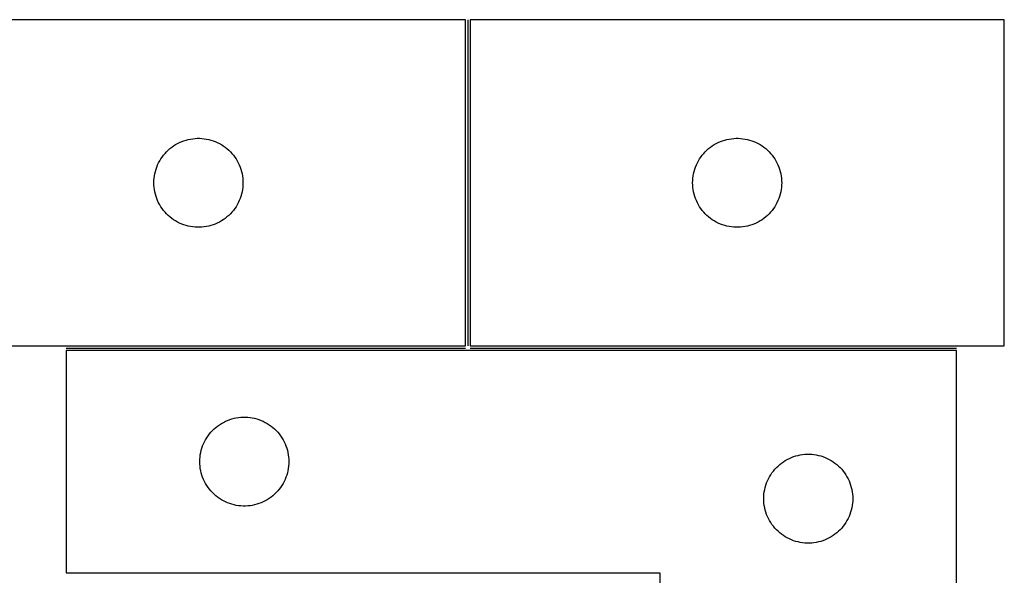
# Model space of a CAD drawing. Header units: millimetres. Extents: x 7 to 1493, y 7 to 2993.
# Tile 13 of 13: x 1162 to 1493, y 2779 to 2966. Entities that reach past the tile are written whole.
import ezdxf

# ---------------------------------------------------------------- set-up
doc = ezdxf.new("R2010")
doc.units = ezdxf.units.MM
doc.layers.add('COMMON', color=5, linetype='CONTINUOUS', true_color=0x0000ff)
doc.layers.add('CUT', color=7, linetype='CONTINUOUS', true_color=0x000000)

msp = doc.modelspace()

# ---------------------------------------------------------------- linework, layer by layer
at = {"layer": 'COMMON'}
for p, q in [((1312.602506, 2965.851843), (1312.602506, 2855.851843)), ((1177.298587, 2855.101842), (1311.852506, 2855.101842)), ((1313.352507, 2855.101842), (1477.298587, 2855.101842))]:
    msp.add_line(p, q, dxfattribs=at)
at = {"layer": 'CUT'}
for p, q in [((1311.852506, 2965.851843), (1131.852506, 2965.851843)), ((1311.852506, 2855.851843), (1311.852506, 2965.851843)), ((1493.352507, 2965.851843), (1313.352507, 2965.851843)), ((1313.352507, 2965.851843), (1313.352507, 2855.851843)), ((1493.352507, 2855.851843), (1493.352507, 2965.851843)), ((1220.694874, 2925.807106), (1221.466287, 2925.84687)), ((1221.466287, 2925.84687), (1222.238724, 2925.84687)), ((1222.238724, 2925.84687), (1223.010138, 2925.807106)), ((1402.194875, 2925.807106), (1402.966288, 2925.84687)), ((1402.966288, 2925.84687), (1403.738725, 2925.84687)), ((1403.738725, 2925.84687), (1404.510139, 2925.807106)), ((1212.243608, 2922.37005), (1212.849292, 2922.849432)), ((1212.849292, 2922.849432), (1213.47885, 2923.296998)), ((1213.47885, 2923.296998), (1214.130614, 2923.711563)), ((1214.130614, 2923.711563), (1214.802855, 2924.092025)), ((1214.802855, 2924.092025), (1215.49379, 2924.437377)), ((1215.49379, 2924.437377), (1216.201587, 2924.746703)), ((1216.201587, 2924.746703), (1216.92437, 2925.019182)), ((1216.92437, 2925.019182), (1217.660221, 2925.254091)), ((1217.660221, 2925.254091), (1218.40719, 2925.450809)), ((1218.40719, 2925.450809), (1219.163294, 2925.608812)), ((1219.163294, 2925.608812), (1219.92653, 2925.727683)), ((1219.92653, 2925.727683), (1220.694874, 2925.807106)), ((1223.010138, 2925.807106), (1223.778481, 2925.727683)), ((1223.778481, 2925.727683), (1224.541717, 2925.608812)), ((1224.541717, 2925.608812), (1225.297822, 2925.450809)), ((1225.297822, 2925.450809), (1226.04479, 2925.254091)), ((1226.04479, 2925.254091), (1226.780641, 2925.019182)), ((1226.780641, 2925.019182), (1227.503424, 2924.746703)), ((1227.503424, 2924.746703), (1228.211222, 2924.437377)), ((1228.211222, 2924.437377), (1228.902157, 2924.092025)), ((1228.902157, 2924.092025), (1229.574398, 2923.711563)), ((1229.574398, 2923.711563), (1230.226162, 2923.296998)), ((1230.226162, 2923.296998), (1230.85572, 2922.849432)), ((1230.85572, 2922.849432), (1231.461403, 2922.37005)), ((1393.743609, 2922.37005), (1394.349293, 2922.849432)), ((1394.349293, 2922.849432), (1394.978851, 2923.296998)), ((1394.978851, 2923.296998), (1395.630615, 2923.711563)), ((1395.630615, 2923.711563), (1396.302856, 2924.092025)), ((1396.302856, 2924.092025), (1396.993791, 2924.437377)), ((1396.993791, 2924.437377), (1397.701588, 2924.746703)), ((1397.701588, 2924.746703), (1398.424371, 2925.019182)), ((1398.424371, 2925.019182), (1399.160222, 2925.254091)), ((1399.160222, 2925.254091), (1399.907191, 2925.450809)), ((1399.907191, 2925.450809), (1400.663295, 2925.608812)), ((1400.663295, 2925.608812), (1401.426531, 2925.727683)), ((1401.426531, 2925.727683), (1402.194875, 2925.807106)), ((1404.510139, 2925.807106), (1405.278482, 2925.727683)), ((1405.278482, 2925.727683), (1406.041718, 2925.608812)), ((1406.041718, 2925.608812), (1406.797823, 2925.450809)), ((1406.797823, 2925.450809), (1407.544791, 2925.254091)), ((1407.544791, 2925.254091), (1408.280642, 2925.019182)), ((1408.280642, 2925.019182), (1409.003425, 2924.746703)), ((1409.003425, 2924.746703), (1409.711223, 2924.437377)), ((1409.711223, 2924.437377), (1410.402158, 2924.092025)), ((1410.402158, 2924.092025), (1411.074399, 2923.711563)), ((1411.074399, 2923.711563), (1411.726163, 2923.296998)), ((1411.726163, 2923.296998), (1412.355721, 2922.849432)), ((1412.355721, 2922.849432), (1412.961404, 2922.37005)), ((1209.195872, 2918.902286), (1209.627081, 2919.54316)), ((1209.627081, 2919.54316), (1210.090709, 2920.160985)), ((1210.090709, 2920.160985), (1210.585527, 2920.754125)), ((1210.585527, 2920.754125), (1211.110223, 2921.321006)), ((1211.110223, 2921.321006), (1211.663406, 2921.860124)), ((1211.663406, 2921.860124), (1212.243608, 2922.37005)), ((1231.461403, 2922.37005), (1232.041606, 2921.860124)), ((1232.041606, 2921.860124), (1232.594789, 2921.321006)), ((1232.594789, 2921.321006), (1233.119485, 2920.754125)), ((1233.119485, 2920.754125), (1233.614303, 2920.160985)), ((1233.614303, 2920.160985), (1234.077931, 2919.54316)), ((1234.077931, 2919.54316), (1234.509139, 2918.902286)), ((1390.695873, 2918.902286), (1391.127082, 2919.54316)), ((1391.127082, 2919.54316), (1391.59071, 2920.160985)), ((1391.59071, 2920.160985), (1392.085528, 2920.754125)), ((1392.085528, 2920.754125), (1392.610224, 2921.321006)), ((1392.610224, 2921.321006), (1393.163407, 2921.860124)), ((1393.163407, 2921.860124), (1393.743609, 2922.37005)), ((1412.961404, 2922.37005), (1413.541607, 2921.860124)), ((1413.541607, 2921.860124), (1414.09479, 2921.321006)), ((1414.09479, 2921.321006), (1414.619486, 2920.754125)), ((1414.619486, 2920.754125), (1415.114304, 2920.160985)), ((1415.114304, 2920.160985), (1415.577932, 2919.54316)), ((1415.577932, 2919.54316), (1416.00914, 2918.902286)), ((1207.562975, 2915.413566), (1207.816753, 2916.143125)), ((1207.816753, 2916.143125), (1208.107752, 2916.858652)), ((1208.107752, 2916.858652), (1208.4352, 2917.55825)), ((1208.4352, 2917.55825), (1208.798227, 2918.240064)), ((1208.798227, 2918.240064), (1209.195872, 2918.902286)), ((1234.509139, 2918.902286), (1234.906784, 2918.240064)), ((1234.906784, 2918.240064), (1235.269812, 2917.55825)), ((1235.269812, 2917.55825), (1235.597259, 2916.858652)), ((1235.597259, 2916.858652), (1235.888258, 2916.143125)), ((1235.888258, 2916.143125), (1236.142036, 2915.413566)), ((1389.062976, 2915.413566), (1389.316754, 2916.143125)), ((1389.316754, 2916.143125), (1389.607753, 2916.858652)), ((1389.607753, 2916.858652), (1389.935201, 2917.55825)), ((1389.935201, 2917.55825), (1390.298228, 2918.240064)), ((1390.298228, 2918.240064), (1390.695873, 2918.902286)), ((1416.00914, 2918.902286), (1416.406785, 2918.240064)), ((1416.406785, 2918.240064), (1416.769813, 2917.55825)), ((1416.769813, 2917.55825), (1417.09726, 2916.858652)), ((1417.09726, 2916.858652), (1417.388259, 2916.143125)), ((1417.388259, 2916.143125), (1417.642037, 2915.413566)), ((1206.932008, 2912.394158), (1207.031187, 2913.160202)), ((1207.031187, 2913.160202), (1207.16967, 2913.920124)), ((1207.16967, 2913.920124), (1207.34709, 2914.67191)), ((1207.34709, 2914.67191), (1207.562975, 2915.413566)), ((1236.142036, 2915.413566), (1236.357922, 2914.67191)), ((1236.357922, 2914.67191), (1236.535341, 2913.920124)), ((1236.535341, 2913.920124), (1236.673824, 2913.160202)), ((1236.673824, 2913.160202), (1236.773004, 2912.394158)), ((1388.432009, 2912.394158), (1388.531188, 2913.160202)), ((1388.531188, 2913.160202), (1388.669671, 2913.920124)), ((1388.669671, 2913.920124), (1388.847091, 2914.67191)), ((1388.847091, 2914.67191), (1389.062976, 2915.413566)), ((1417.642037, 2915.413566), (1417.857923, 2914.67191)), ((1417.857923, 2914.67191), (1418.035342, 2913.920124)), ((1418.035342, 2913.920124), (1418.173825, 2913.160202)), ((1418.173825, 2913.160202), (1418.273005, 2912.394158)), ((1206.852506, 2910.851843), (1206.872394, 2911.624025)), ((1206.872394, 2910.079662), (1206.852506, 2910.851843)), ((1206.872394, 2911.624025), (1206.932008, 2912.394158)), ((1206.932008, 2909.309528), (1206.872394, 2910.079662)), ((1207.031187, 2908.543485), (1206.932008, 2909.309528)), ((1236.773004, 2909.309528), (1236.673824, 2908.543485)), ((1236.773004, 2912.394158), (1236.832617, 2911.624025)), ((1236.832617, 2910.079662), (1236.773004, 2909.309528)), ((1236.832617, 2911.624025), (1236.852506, 2910.851843)), ((1236.852506, 2910.851843), (1236.832617, 2910.079662)), ((1388.352507, 2910.851843), (1388.372395, 2911.624025)), ((1388.372395, 2910.079662), (1388.352507, 2910.851843)), ((1388.372395, 2911.624025), (1388.432009, 2912.394158)), ((1388.432009, 2909.309528), (1388.372395, 2910.079662)), ((1388.531188, 2908.543485), (1388.432009, 2909.309528)), ((1418.273005, 2909.309528), (1418.173825, 2908.543485)), ((1418.273005, 2912.394158), (1418.332618, 2911.624025)), ((1418.332618, 2910.079662), (1418.273005, 2909.309528)), ((1418.332618, 2911.624025), (1418.352507, 2910.851843)), ((1418.352507, 2910.851843), (1418.332618, 2910.079662)), ((1207.16967, 2907.783562), (1207.031187, 2908.543485)), ((1207.34709, 2907.031776), (1207.16967, 2907.783562)), ((1207.562975, 2906.290121), (1207.34709, 2907.031776)), ((1207.816753, 2905.560562), (1207.562975, 2906.290121)), ((1236.142036, 2906.290121), (1235.888258, 2905.560562)), ((1236.357922, 2907.031776), (1236.142036, 2906.290121)), ((1236.535341, 2907.783562), (1236.357922, 2907.031776)), ((1236.673824, 2908.543485), (1236.535341, 2907.783562)), ((1388.669671, 2907.783562), (1388.531188, 2908.543485)), ((1388.847091, 2907.031776), (1388.669671, 2907.783562)), ((1389.062976, 2906.290121), (1388.847091, 2907.031776)), ((1389.316754, 2905.560562), (1389.062976, 2906.290121)), ((1417.642037, 2906.290121), (1417.388259, 2905.560562)), ((1417.857923, 2907.031776), (1417.642037, 2906.290121)), ((1418.035342, 2907.783562), (1417.857923, 2907.031776)), ((1418.173825, 2908.543485), (1418.035342, 2907.783562)), ((1208.107752, 2904.845035), (1207.816753, 2905.560562)), ((1208.4352, 2904.145436), (1208.107752, 2904.845035)), ((1208.798227, 2903.463622), (1208.4352, 2904.145436)), ((1209.195872, 2902.8014), (1208.798227, 2903.463622)), ((1209.627081, 2902.160527), (1209.195872, 2902.8014)), ((1234.509139, 2902.8014), (1234.077931, 2902.160527)), ((1234.906784, 2903.463622), (1234.509139, 2902.8014)), ((1235.269812, 2904.145436), (1234.906784, 2903.463622)), ((1235.597259, 2904.845035), (1235.269812, 2904.145436)), ((1235.888258, 2905.560562), (1235.597259, 2904.845035)), ((1389.607753, 2904.845035), (1389.316754, 2905.560562)), ((1389.935201, 2904.145436), (1389.607753, 2904.845035)), ((1390.298228, 2903.463622), (1389.935201, 2904.145436)), ((1390.695873, 2902.8014), (1390.298228, 2903.463622)), ((1391.127082, 2902.160527), (1390.695873, 2902.8014)), ((1416.00914, 2902.8014), (1415.577932, 2902.160527)), ((1416.406785, 2903.463622), (1416.00914, 2902.8014)), ((1416.769813, 2904.145436), (1416.406785, 2903.463622)), ((1417.09726, 2904.845035), (1416.769813, 2904.145436)), ((1417.388259, 2905.560562), (1417.09726, 2904.845035)), ((1210.090709, 2901.542701), (1209.627081, 2902.160527)), ((1210.585527, 2900.949561), (1210.090709, 2901.542701)), ((1211.110223, 2900.382681), (1210.585527, 2900.949561)), ((1211.663406, 2899.843563), (1211.110223, 2900.382681)), ((1212.243608, 2899.333637), (1211.663406, 2899.843563)), ((1212.849292, 2898.854255), (1212.243608, 2899.333637)), ((1231.461403, 2899.333637), (1230.85572, 2898.854255)), ((1232.041606, 2899.843563), (1231.461403, 2899.333637)), ((1232.594789, 2900.382681), (1232.041606, 2899.843563)), ((1233.119485, 2900.949561), (1232.594789, 2900.382681)), ((1233.614303, 2901.542701), (1233.119485, 2900.949561)), ((1234.077931, 2902.160527), (1233.614303, 2901.542701)), ((1391.59071, 2901.542701), (1391.127082, 2902.160527)), ((1392.085528, 2900.949561), (1391.59071, 2901.542701)), ((1392.610224, 2900.382681), (1392.085528, 2900.949561)), ((1393.163407, 2899.843563), (1392.610224, 2900.382681)), ((1393.743609, 2899.333637), (1393.163407, 2899.843563)), ((1394.349293, 2898.854255), (1393.743609, 2899.333637)), ((1412.961404, 2899.333637), (1412.355721, 2898.854255)), ((1413.541607, 2899.843563), (1412.961404, 2899.333637)), ((1414.09479, 2900.382681), (1413.541607, 2899.843563)), ((1414.619486, 2900.949561), (1414.09479, 2900.382681)), ((1415.114304, 2901.542701), (1414.619486, 2900.949561)), ((1415.577932, 2902.160527), (1415.114304, 2901.542701)), ((1213.47885, 2898.406688), (1212.849292, 2898.854255)), ((1214.130614, 2897.992124), (1213.47885, 2898.406688)), ((1214.802855, 2897.611661), (1214.130614, 2897.992124)), ((1215.49379, 2897.266309), (1214.802855, 2897.611661)), ((1216.201587, 2896.956984), (1215.49379, 2897.266309)), ((1216.92437, 2896.684505), (1216.201587, 2896.956984)), ((1217.660221, 2896.449595), (1216.92437, 2896.684505)), ((1218.40719, 2896.252878), (1217.660221, 2896.449595)), ((1219.163294, 2896.094874), (1218.40719, 2896.252878)), ((1219.92653, 2895.976003), (1219.163294, 2896.094874)), ((1224.541717, 2896.094874), (1223.778481, 2895.976003)), ((1225.297822, 2896.252878), (1224.541717, 2896.094874)), ((1226.04479, 2896.449595), (1225.297822, 2896.252878)), ((1226.780641, 2896.684505), (1226.04479, 2896.449595)), ((1227.503424, 2896.956984), (1226.780641, 2896.684505)), ((1228.211222, 2897.266309), (1227.503424, 2896.956984)), ((1228.902157, 2897.611661), (1228.211222, 2897.266309)), ((1229.574398, 2897.992124), (1228.902157, 2897.611661)), ((1230.226162, 2898.406688), (1229.574398, 2897.992124)), ((1230.85572, 2898.854255), (1230.226162, 2898.406688)), ((1394.978851, 2898.406688), (1394.349293, 2898.854255)), ((1395.630615, 2897.992124), (1394.978851, 2898.406688)), ((1396.302856, 2897.611661), (1395.630615, 2897.992124)), ((1396.993791, 2897.266309), (1396.302856, 2897.611661)), ((1397.701588, 2896.956984), (1396.993791, 2897.266309)), ((1398.424371, 2896.684505), (1397.701588, 2896.956984)), ((1399.160222, 2896.449595), (1398.424371, 2896.684505)), ((1399.907191, 2896.252878), (1399.160222, 2896.449595)), ((1400.663295, 2896.094874), (1399.907191, 2896.252878)), ((1401.426531, 2895.976003), (1400.663295, 2896.094874)), ((1406.041718, 2896.094874), (1405.278482, 2895.976003)), ((1406.797823, 2896.252878), (1406.041718, 2896.094874)), ((1407.544791, 2896.449595), (1406.797823, 2896.252878)), ((1408.280642, 2896.684505), (1407.544791, 2896.449595)), ((1409.003425, 2896.956984), (1408.280642, 2896.684505)), ((1409.711223, 2897.266309), (1409.003425, 2896.956984)), ((1410.402158, 2897.611661), (1409.711223, 2897.266309)), ((1411.074399, 2897.992124), (1410.402158, 2897.611661)), ((1411.726163, 2898.406688), (1411.074399, 2897.992124)), ((1412.355721, 2898.854255), (1411.726163, 2898.406688)), ((1220.694874, 2895.89658), (1219.92653, 2895.976003)), ((1221.466287, 2895.856816), (1220.694874, 2895.89658)), ((1222.238724, 2895.856816), (1221.466287, 2895.856816)), ((1223.010138, 2895.89658), (1222.238724, 2895.856816)), ((1223.778481, 2895.976003), (1223.010138, 2895.89658)), ((1402.194875, 2895.89658), (1401.426531, 2895.976003)), ((1402.966288, 2895.856816), (1402.194875, 2895.89658)), ((1403.738725, 2895.856816), (1402.966288, 2895.856816)), ((1404.510139, 2895.89658), (1403.738725, 2895.856816)), ((1405.278482, 2895.976003), (1404.510139, 2895.89658)), ((1131.852506, 2855.851843), (1311.852506, 2855.851843)), ((1477.298587, 2854.351842), (1177.298587, 2854.351842)), ((1177.298587, 2854.351842), (1177.298587, 2779.351842)), ((1313.352507, 2855.851843), (1493.352507, 2855.851843)), ((1477.298587, 2604.351842), (1477.298587, 2854.351842)), ((1228.924931, 2829.296997), (1229.576695, 2829.711562)), ((1229.576695, 2829.711562), (1230.248936, 2830.092024)), ((1230.248936, 2830.092024), (1230.939871, 2830.437376)), ((1230.939871, 2830.437376), (1231.647668, 2830.746702)), ((1231.647668, 2830.746702), (1232.370451, 2831.019181)), ((1232.370451, 2831.019181), (1233.106302, 2831.25409)), ((1233.106302, 2831.25409), (1233.853271, 2831.450808)), ((1233.853271, 2831.450808), (1234.609375, 2831.608811)), ((1234.609375, 2831.608811), (1235.372611, 2831.727682)), ((1235.372611, 2831.727682), (1236.140955, 2831.807105)), ((1236.140955, 2831.807105), (1236.912368, 2831.846869)), ((1236.912368, 2831.846869), (1237.684805, 2831.846869)), ((1237.684805, 2831.846869), (1238.456219, 2831.807105)), ((1238.456219, 2831.807105), (1239.224562, 2831.727682)), ((1239.224562, 2831.727682), (1239.987798, 2831.608811)), ((1239.987798, 2831.608811), (1240.743903, 2831.450808)), ((1240.743903, 2831.450808), (1241.490871, 2831.25409)), ((1241.490871, 2831.25409), (1242.226722, 2831.019181)), ((1242.226722, 2831.019181), (1242.949505, 2830.746702)), ((1242.949505, 2830.746702), (1243.657303, 2830.437376)), ((1243.657303, 2830.437376), (1244.348238, 2830.092024)), ((1244.348238, 2830.092024), (1245.020479, 2829.711562)), ((1245.020479, 2829.711562), (1245.672243, 2829.296997)), ((1225.53679, 2826.160984), (1226.031608, 2826.754124)), ((1226.031608, 2826.754124), (1226.556304, 2827.321005)), ((1226.556304, 2827.321005), (1227.109487, 2827.860123)), ((1227.109487, 2827.860123), (1227.689689, 2828.370049)), ((1227.689689, 2828.370049), (1228.295372, 2828.849431)), ((1228.295372, 2828.849431), (1228.924931, 2829.296997)), ((1245.672243, 2829.296997), (1246.301801, 2828.849431)), ((1246.301801, 2828.849431), (1246.907484, 2828.370049)), ((1246.907484, 2828.370049), (1247.487687, 2827.860123)), ((1247.487687, 2827.860123), (1248.04087, 2827.321005)), ((1248.04087, 2827.321005), (1248.565566, 2826.754124)), ((1248.565566, 2826.754124), (1249.060384, 2826.160984)), ((1223.553833, 2822.858651), (1223.88128, 2823.558249)), ((1223.88128, 2823.558249), (1224.244308, 2824.240063)), ((1224.244308, 2824.240063), (1224.641953, 2824.902285)), ((1224.641953, 2824.902285), (1225.073162, 2825.543159)), ((1225.073162, 2825.543159), (1225.53679, 2826.160984)), ((1249.060384, 2826.160984), (1249.524012, 2825.543159)), ((1249.524012, 2825.543159), (1249.95522, 2824.902285)), ((1249.95522, 2824.902285), (1250.352865, 2824.240063)), ((1250.352865, 2824.240063), (1250.715893, 2823.558249)), ((1250.715893, 2823.558249), (1251.04334, 2822.858651)), ((1222.477268, 2819.160201), (1222.615751, 2819.920123)), ((1222.615751, 2819.920123), (1222.793171, 2820.671909)), ((1222.793171, 2820.671909), (1223.009056, 2821.413565)), ((1223.009056, 2821.413565), (1223.262834, 2822.143124)), ((1223.262834, 2822.143124), (1223.553833, 2822.858651)), ((1251.04334, 2822.858651), (1251.334339, 2822.143124)), ((1251.334339, 2822.143124), (1251.588117, 2821.413565)), ((1251.588117, 2821.413565), (1251.804003, 2820.671909)), ((1251.804003, 2820.671909), (1251.981422, 2819.920123)), ((1251.981422, 2819.920123), (1252.119905, 2819.160201)), ((1222.298587, 2816.851842), (1222.318475, 2817.624024)), ((1222.318475, 2816.079661), (1222.298587, 2816.851842)), ((1222.318475, 2817.624024), (1222.378089, 2818.394157)), ((1222.378089, 2818.394157), (1222.477268, 2819.160201)), ((1252.119905, 2819.160201), (1252.219085, 2818.394157)), ((1252.219085, 2818.394157), (1252.278698, 2817.624024)), ((1252.278698, 2817.624024), (1252.298587, 2816.851842)), ((1252.298587, 2816.851842), (1252.278698, 2816.079661)), ((1418.295372, 2816.349431), (1418.924931, 2816.796997)), ((1418.924931, 2816.796997), (1419.576695, 2817.211562)), ((1419.576695, 2817.211562), (1420.248936, 2817.592024)), ((1420.248936, 2817.592024), (1420.939871, 2817.937376)), ((1420.939871, 2817.937376), (1421.647668, 2818.246702)), ((1421.647668, 2818.246702), (1422.370451, 2818.519181)), ((1422.370451, 2818.519181), (1423.106302, 2818.75409)), ((1423.106302, 2818.75409), (1423.853271, 2818.950808)), ((1423.853271, 2818.950808), (1424.609375, 2819.108811)), ((1424.609375, 2819.108811), (1425.372611, 2819.227682)), ((1425.372611, 2819.227682), (1426.140955, 2819.307105)), ((1426.140955, 2819.307105), (1426.912368, 2819.346869)), ((1426.912368, 2819.346869), (1427.684805, 2819.346869)), ((1427.684805, 2819.346869), (1428.456219, 2819.307105)), ((1428.456219, 2819.307105), (1429.224562, 2819.227682)), ((1429.224562, 2819.227682), (1429.987798, 2819.108811)), ((1429.987798, 2819.108811), (1430.743903, 2818.950808)), ((1430.743903, 2818.950808), (1431.490871, 2818.75409)), ((1431.490871, 2818.75409), (1432.226722, 2818.519181)), ((1432.226722, 2818.519181), (1432.949505, 2818.246702)), ((1432.949505, 2818.246702), (1433.657303, 2817.937376)), ((1433.657303, 2817.937376), (1434.348238, 2817.592024)), ((1434.348238, 2817.592024), (1435.020479, 2817.211562)), ((1435.020479, 2817.211562), (1435.672243, 2816.796997)), ((1435.672243, 2816.796997), (1436.301801, 2816.349431)), ((1222.378089, 2815.309527), (1222.318475, 2816.079661)), ((1222.477268, 2814.543484), (1222.378089, 2815.309527)), ((1222.615751, 2813.783561), (1222.477268, 2814.543484)), ((1222.793171, 2813.031775), (1222.615751, 2813.783561)), ((1251.981422, 2813.783561), (1251.804003, 2813.031775)), ((1252.119905, 2814.543484), (1251.981422, 2813.783561)), ((1252.219085, 2815.309527), (1252.119905, 2814.543484)), ((1252.278698, 2816.079661), (1252.219085, 2815.309527)), ((1415.073162, 2813.043159), (1415.53679, 2813.660984)), ((1415.53679, 2813.660984), (1416.031608, 2814.254124)), ((1416.031608, 2814.254124), (1416.556304, 2814.821005)), ((1416.556304, 2814.821005), (1417.109487, 2815.360123)), ((1417.109487, 2815.360123), (1417.689689, 2815.870049)), ((1417.689689, 2815.870049), (1418.295372, 2816.349431)), ((1436.301801, 2816.349431), (1436.907484, 2815.870049)), ((1436.907484, 2815.870049), (1437.487687, 2815.360123)), ((1437.487687, 2815.360123), (1438.04087, 2814.821005)), ((1438.04087, 2814.821005), (1438.565566, 2814.254124)), ((1438.565566, 2814.254124), (1439.060384, 2813.660984)), ((1439.060384, 2813.660984), (1439.524012, 2813.043159)), ((1223.009056, 2812.29012), (1222.793171, 2813.031775)), ((1223.262834, 2811.560561), (1223.009056, 2812.29012)), ((1223.553833, 2810.845034), (1223.262834, 2811.560561)), ((1223.88128, 2810.145435), (1223.553833, 2810.845034)), ((1224.244308, 2809.463621), (1223.88128, 2810.145435)), ((1250.715893, 2810.145435), (1250.352865, 2809.463621)), ((1251.04334, 2810.845034), (1250.715893, 2810.145435)), ((1251.334339, 2811.560561), (1251.04334, 2810.845034)), ((1251.588117, 2812.29012), (1251.334339, 2811.560561)), ((1251.804003, 2813.031775), (1251.588117, 2812.29012)), ((1413.262834, 2809.643124), (1413.553833, 2810.358651)), ((1413.553833, 2810.358651), (1413.88128, 2811.058249)), ((1413.88128, 2811.058249), (1414.244308, 2811.740063)), ((1414.244308, 2811.740063), (1414.641953, 2812.402285)), ((1414.641953, 2812.402285), (1415.073162, 2813.043159)), ((1439.524012, 2813.043159), (1439.95522, 2812.402285)), ((1439.95522, 2812.402285), (1440.352865, 2811.740063)), ((1440.352865, 2811.740063), (1440.715893, 2811.058249)), ((1440.715893, 2811.058249), (1441.04334, 2810.358651)), ((1441.04334, 2810.358651), (1441.334339, 2809.643124)), ((1224.641953, 2808.801399), (1224.244308, 2809.463621)), ((1225.073162, 2808.160526), (1224.641953, 2808.801399)), ((1225.53679, 2807.5427), (1225.073162, 2808.160526)), ((1226.031608, 2806.94956), (1225.53679, 2807.5427)), ((1226.556304, 2806.38268), (1226.031608, 2806.94956)), ((1248.565566, 2806.94956), (1248.04087, 2806.38268)), ((1249.060384, 2807.5427), (1248.565566, 2806.94956)), ((1249.524012, 2808.160526), (1249.060384, 2807.5427)), ((1249.95522, 2808.801399), (1249.524012, 2808.160526)), ((1250.352865, 2809.463621), (1249.95522, 2808.801399)), ((1412.378089, 2805.894157), (1412.477268, 2806.660201)), ((1412.477268, 2806.660201), (1412.615751, 2807.420123)), ((1412.615751, 2807.420123), (1412.793171, 2808.171909)), ((1412.793171, 2808.171909), (1413.009056, 2808.913565)), ((1413.009056, 2808.913565), (1413.262834, 2809.643124)), ((1441.334339, 2809.643124), (1441.588117, 2808.913565)), ((1441.588117, 2808.913565), (1441.804003, 2808.171909)), ((1441.804003, 2808.171909), (1441.981422, 2807.420123)), ((1441.981422, 2807.420123), (1442.119905, 2806.660201)), ((1442.119905, 2806.660201), (1442.219085, 2805.894157)), ((1227.109487, 2805.843562), (1226.556304, 2806.38268)), ((1227.689689, 2805.333636), (1227.109487, 2805.843562)), ((1228.295372, 2804.854254), (1227.689689, 2805.333636)), ((1228.924931, 2804.406687), (1228.295372, 2804.854254)), ((1229.576695, 2803.992123), (1228.924931, 2804.406687)), ((1230.248936, 2803.61166), (1229.576695, 2803.992123)), ((1230.939871, 2803.266308), (1230.248936, 2803.61166)), ((1231.647668, 2802.956983), (1230.939871, 2803.266308)), ((1243.657303, 2803.266308), (1242.949505, 2802.956983)), ((1244.348238, 2803.61166), (1243.657303, 2803.266308)), ((1245.020479, 2803.992123), (1244.348238, 2803.61166)), ((1245.672243, 2804.406687), (1245.020479, 2803.992123)), ((1246.301801, 2804.854254), (1245.672243, 2804.406687)), ((1246.907484, 2805.333636), (1246.301801, 2804.854254)), ((1247.487687, 2805.843562), (1246.907484, 2805.333636)), ((1248.04087, 2806.38268), (1247.487687, 2805.843562)), ((1412.298587, 2804.351842), (1412.318475, 2805.124024)), ((1412.318475, 2803.579661), (1412.298587, 2804.351842)), ((1412.318475, 2805.124024), (1412.378089, 2805.894157)), ((1412.378089, 2802.809527), (1412.318475, 2803.579661)), ((1442.219085, 2805.894157), (1442.278698, 2805.124024)), ((1442.278698, 2803.579661), (1442.219085, 2802.809527)), ((1442.278698, 2805.124024), (1442.298587, 2804.351842)), ((1442.298587, 2804.351842), (1442.278698, 2803.579661)), ((1232.370451, 2802.684504), (1231.647668, 2802.956983)), ((1233.106302, 2802.449594), (1232.370451, 2802.684504)), ((1233.853271, 2802.252877), (1233.106302, 2802.449594)), ((1234.609375, 2802.094873), (1233.853271, 2802.252877)), ((1235.372611, 2801.976002), (1234.609375, 2802.094873)), ((1236.140955, 2801.896579), (1235.372611, 2801.976002)), ((1236.912368, 2801.856815), (1236.140955, 2801.896579)), ((1237.684805, 2801.856815), (1236.912368, 2801.856815)), ((1238.456219, 2801.896579), (1237.684805, 2801.856815)), ((1239.224562, 2801.976002), (1238.456219, 2801.896579)), ((1239.987798, 2802.094873), (1239.224562, 2801.976002)), ((1240.743903, 2802.252877), (1239.987798, 2802.094873)), ((1241.490871, 2802.449594), (1240.743903, 2802.252877)), ((1242.226722, 2802.684504), (1241.490871, 2802.449594)), ((1242.949505, 2802.956983), (1242.226722, 2802.684504)), ((1412.477268, 2802.043484), (1412.378089, 2802.809527)), ((1412.615751, 2801.283561), (1412.477268, 2802.043484)), ((1412.793171, 2800.531775), (1412.615751, 2801.283561)), ((1413.009056, 2799.79012), (1412.793171, 2800.531775)), ((1413.262834, 2799.060561), (1413.009056, 2799.79012)), ((1441.588117, 2799.79012), (1441.334339, 2799.060561)), ((1441.804003, 2800.531775), (1441.588117, 2799.79012)), ((1441.981422, 2801.283561), (1441.804003, 2800.531775)), ((1442.119905, 2802.043484), (1441.981422, 2801.283561)), ((1442.219085, 2802.809527), (1442.119905, 2802.043484)), ((1413.553833, 2798.345034), (1413.262834, 2799.060561)), ((1413.88128, 2797.645435), (1413.553833, 2798.345034)), ((1414.244308, 2796.963621), (1413.88128, 2797.645435)), ((1414.641953, 2796.301399), (1414.244308, 2796.963621)), ((1440.352865, 2796.963621), (1439.95522, 2796.301399)), ((1440.715893, 2797.645435), (1440.352865, 2796.963621)), ((1441.04334, 2798.345034), (1440.715893, 2797.645435)), ((1441.334339, 2799.060561), (1441.04334, 2798.345034)), ((1415.073162, 2795.660526), (1414.641953, 2796.301399)), ((1415.53679, 2795.0427), (1415.073162, 2795.660526)), ((1416.031608, 2794.44956), (1415.53679, 2795.0427)), ((1416.556304, 2793.88268), (1416.031608, 2794.44956)), ((1417.109487, 2793.343562), (1416.556304, 2793.88268)), ((1417.689689, 2792.833636), (1417.109487, 2793.343562)), ((1437.487687, 2793.343562), (1436.907484, 2792.833636)), ((1438.04087, 2793.88268), (1437.487687, 2793.343562)), ((1438.565566, 2794.44956), (1438.04087, 2793.88268)), ((1439.060384, 2795.0427), (1438.565566, 2794.44956)), ((1439.524012, 2795.660526), (1439.060384, 2795.0427)), ((1439.95522, 2796.301399), (1439.524012, 2795.660526)), ((1418.295372, 2792.354254), (1417.689689, 2792.833636)), ((1418.924931, 2791.906687), (1418.295372, 2792.354254)), ((1419.576695, 2791.492123), (1418.924931, 2791.906687)), ((1420.248936, 2791.11166), (1419.576695, 2791.492123)), ((1420.939871, 2790.766308), (1420.248936, 2791.11166)), ((1421.647668, 2790.456983), (1420.939871, 2790.766308)), ((1422.370451, 2790.184504), (1421.647668, 2790.456983)), ((1423.106302, 2789.949594), (1422.370451, 2790.184504)), ((1423.853271, 2789.752877), (1423.106302, 2789.949594)), ((1431.490871, 2789.949594), (1430.743903, 2789.752877)), ((1432.226722, 2790.184504), (1431.490871, 2789.949594)), ((1432.949505, 2790.456983), (1432.226722, 2790.184504)), ((1433.657303, 2790.766308), (1432.949505, 2790.456983)), ((1434.348238, 2791.11166), (1433.657303, 2790.766308)), ((1435.020479, 2791.492123), (1434.348238, 2791.11166)), ((1435.672243, 2791.906687), (1435.020479, 2791.492123)), ((1436.301801, 2792.354254), (1435.672243, 2791.906687)), ((1436.907484, 2792.833636), (1436.301801, 2792.354254)), ((1424.609375, 2789.594873), (1423.853271, 2789.752877)), ((1425.372611, 2789.476002), (1424.609375, 2789.594873)), ((1426.140955, 2789.396579), (1425.372611, 2789.476002)), ((1426.912368, 2789.356815), (1426.140955, 2789.396579)), ((1427.684805, 2789.356815), (1426.912368, 2789.356815)), ((1428.456219, 2789.396579), (1427.684805, 2789.356815)), ((1429.224562, 2789.476002), (1428.456219, 2789.396579)), ((1429.987798, 2789.594873), (1429.224562, 2789.476002)), ((1430.743903, 2789.752877), (1429.987798, 2789.594873)), ((1177.298587, 2779.351842), (1377.298587, 2779.351842)), ((1377.298587, 2779.351842), (1377.298587, 2604.351842))]:
    msp.add_line(p, q, dxfattribs=at)

doc.saveas('drawing.dxf')
